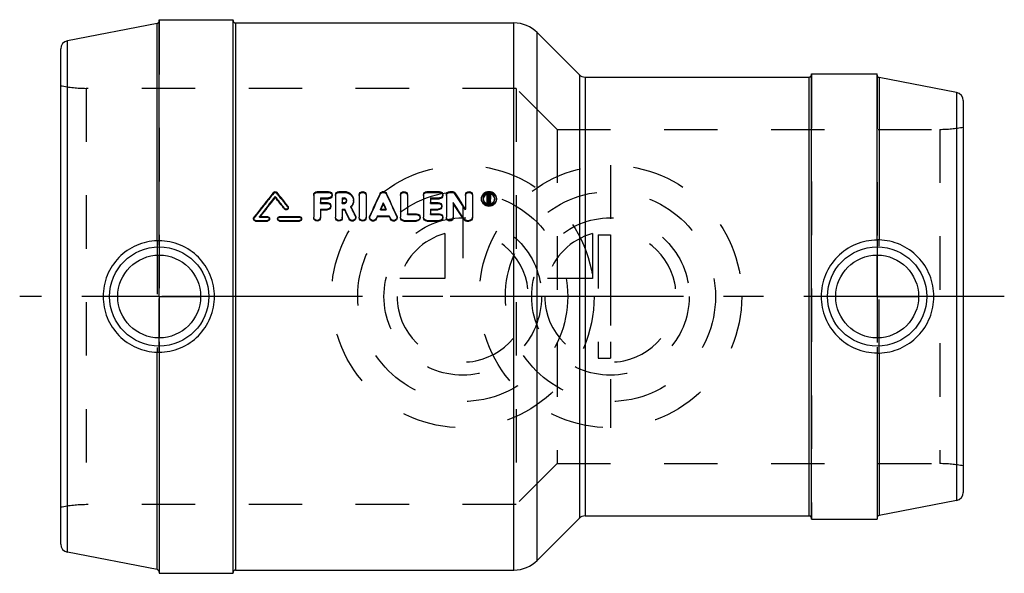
# Model space of a CAD drawing. Header units: millimetres. Extents: x 440 to 560, y 466 to 534.
import ezdxf

# ---------------------------------------------------------------- set-up
doc = ezdxf.new("R2010")
doc.units = ezdxf.units.MM
doc.header["$LTSCALE"] = 65.185185
doc.linetypes.add('CENTER', pattern=[0.6, 0.375, -0.075, 0.075, -0.075])
doc.linetypes.add('HIDDEN', pattern=[0.2, 0.1, -0.1])
for name, color, linetype in [('ACHSEN_S', 7, 'CONTINUOUS'), ('KOERPER', 7, 'CONTINUOUS'), ('KONST.EL_MIT_GEO', 7, 'CONTINUOUS'), ('KURVEN', 7, 'CONTINUOUS'), ('L1', 7, 'CONTINUOUS')]:
    doc.layers.add(name, color=color, linetype=linetype)

msp = doc.modelspace()

# ---------------------------------------------------------------- linework, layer by layer
at = {"layer": 'ACHSEN_S', "color": 2, "linetype": 'CENTER'}
msp.add_line((560, 500), (440, 500), dxfattribs=at)
at = {"layer": 'KOERPER', "color": 7, "linetype": 'Continuous'}
for p, q in [((456.76, 506.8), (456.76, 533.3)), ((457, 506.78), (457, 533.75)), ((457, 533.75), (466, 533.75)), ((466, 466.25), (466, 533.75)), ((466.3, 533.35), (500.24, 533.35)), ((503.07, 532.18), (508.21, 527.04)), ((536.5, 527.15), (544.5, 527.15)), ((536.5, 472.85), (536.5, 527.15)), ((544.5, 506.87), (544.5, 527.15)), ((508.91, 526.75), (536.2, 526.75)), ((544.74, 526.7), (544.74, 506.89)), ((456.76, 466.7), (456.76, 493.2)), ((457, 493.22), (457, 466.25)), ((544.5, 493.13), (544.5, 472.85)), ((544.74, 493.11), (544.74, 473.3)), ((503.07, 467.82), (508.21, 472.96)), ((508.91, 473.25), (536.2, 473.25)), ((536.5, 472.85), (544.5, 472.85)), ((457, 466.25), (466, 466.25)), ((466.3, 466.65), (500.24, 466.65))]:
    msp.add_line(p, q, dxfattribs=at)
at = {"layer": 'KOERPER', "color": 8, "linetype": 'HIDDEN'}
for p, q in [((456.76, 506.8), (456.76, 493.2)), ((457, 493.22), (457, 506.78)), ((544.5, 506.87), (544.5, 493.13)), ((544.74, 493.11), (544.74, 506.89))]:
    msp.add_line(p, q, dxfattribs=at)
at = {"layer": 'KOERPER', "color": 7, "linetype": 'Continuous'}
for points, knots in [([(456.76, 506.8), (455.9, 506.77), (454.16, 506.39), (451.97, 504.87), (450.51, 502.63), (450.17, 500.87), (450.17, 500)], [0, 0, 0, 0, 0.248038, 0.498315, 0.749137, 1, 1, 1, 1]), ([(457, 506.78), (457, 506.79), (456.99, 506.79), (456.98, 506.79), (456.96, 506.79), (456.92, 506.8), (456.85, 506.8), (456.79, 506.8), (456.76, 506.8)], [0, 0, 0, 0, 0.020955, 0.07467, 0.161767, 0.280354, 0.600381, 1, 1, 1, 1]), ([(463.74, 500), (463.74, 500.88), (463.39, 502.66), (461.9, 504.91), (459.66, 506.42), (457.88, 506.78), (457, 506.78)], [0, 0, 0, 0, 0.250438, 0.500051, 0.749629, 1, 1, 1, 1]), ([(544.5, 506.87), (543.61, 506.87), (541.81, 506.51), (539.54, 504.97), (538.03, 502.69), (537.68, 500.89), (537.68, 500)], [0, 0, 0, 0, 0.250602, 0.499917, 0.749301, 1, 1, 1, 1]), ([(544.74, 506.89), (544.71, 506.89), (544.65, 506.89), (544.58, 506.89), (544.54, 506.89), (544.52, 506.88), (544.51, 506.88), (544.5, 506.88), (544.5, 506.88)], [0, 0, 0, 0, 0.402245, 0.722054, 0.839844, 0.926088, 0.979195, 1, 1, 1, 1]), ([(551.42, 500), (551.42, 500.88), (551.07, 502.66), (549.59, 504.93), (547.38, 506.48), (545.62, 506.87), (544.74, 506.89)], [0, 0, 0, 0, 0.250706, 0.501373, 0.751814, 1, 1, 1, 1]), ([(450.17, 500), (450.17, 499.13), (450.51, 497.37), (451.97, 495.13), (454.16, 493.61), (455.9, 493.23), (456.76, 493.2)], [0, 0, 0, 0, 0.25087, 0.501691, 0.751965, 1, 1, 1, 1]), ([(457, 493.22), (457.88, 493.22), (459.66, 493.58), (461.9, 495.09), (463.39, 497.34), (463.74, 499.12), (463.74, 500)], [0, 0, 0, 0, 0.250371, 0.499949, 0.749562, 1, 1, 1, 1]), ([(537.68, 500), (537.68, 499.11), (538.03, 497.31), (539.54, 495.03), (541.81, 493.49), (543.61, 493.13), (544.5, 493.13)], [0, 0, 0, 0, 0.250699, 0.500084, 0.749398, 1, 1, 1, 1]), ([(544.74, 493.11), (545.62, 493.13), (547.38, 493.52), (549.59, 495.07), (551.07, 497.34), (551.42, 499.12), (551.42, 500)], [0, 0, 0, 0, 0.248189, 0.498634, 0.749301, 1, 1, 1, 1]), ([(456.76, 493.2), (456.79, 493.2), (456.85, 493.2), (456.92, 493.2), (456.96, 493.21), (456.98, 493.21), (456.99, 493.21), (457, 493.21), (457, 493.22)], [0, 0, 0, 0, 0.399619, 0.719646, 0.838233, 0.92533, 0.979045, 1, 1, 1, 1]), ([(544.5, 493.12), (544.5, 493.12), (544.51, 493.12), (544.52, 493.12), (544.54, 493.11), (544.58, 493.11), (544.65, 493.11), (544.71, 493.11), (544.74, 493.11)], [0, 0, 0, 0, 0.020805, 0.073912, 0.160156, 0.277946, 0.597755, 1, 1, 1, 1])]:
    msp.add_open_spline(points, degree=3, knots=knots, dxfattribs=at)
at = {"layer": 'KONST.EL_MIT_GEO', "color": 7, "linetype": 'Continuous'}
for p, q in [((456.76, 533.3), (445.81, 531.17)), ((466.3, 533.35), (466.3, 466.65)), ((500.24, 466.65), (500.24, 533.35)), ((503.07, 467.82), (503.07, 532.18)), ((445.81, 468.83), (445.81, 531.17)), ((445, 469.81), (445, 530.19)), ((508.21, 527.04), (508.21, 472.96)), ((508.91, 526.75), (508.91, 473.25)), ((536.2, 473.25), (536.2, 526.75)), ((554.19, 524.87), (544.74, 526.7)), ((554.19, 524.87), (554.19, 475.13)), ((555, 523.88), (555, 476.12)), ((475.83, 512.41), (475.83, 509.68)), ((476.25, 512.81), (477.65, 512.81)), ((478.49, 512.41), (478.49, 509.68)), ((478.91, 512.81), (479.56, 512.81)), ((481.38, 512.41), (481.38, 509.68)), ((482.22, 512.41), (482.22, 509.68)), ((486.41, 512.41), (486.41, 509.68)), ((487.25, 512.41), (487.25, 510.08)), ((489.21, 512.41), (489.21, 509.68)), ((489.63, 512.81), (491.16, 512.81)), ((492, 512.41), (492, 509.68)), ((492.42, 512.81), (492.7, 512.81)), ((494.35, 512.41), (494.35, 510.66)), ((495.18, 512.41), (495.18, 509.68)), ((496.98, 511.38), (496.98, 512.41)), ((496.98, 512.41), (497.19, 512.41)), ((471.15, 512.09), (471.15, 512.19)), ((476.67, 512.02), (476.67, 511.45)), ((476.67, 512.02), (477.65, 512.02)), ((476.67, 511.91), (477.65, 511.91)), ((476.67, 511.45), (477.51, 511.45)), ((477.65, 511.91), (477.65, 512.02)), ((479.32, 512.02), (479.32, 511.45)), ((479.32, 512.02), (479.56, 512.02)), ((479.32, 511.91), (479.56, 511.91)), ((479.32, 511.45), (479.56, 511.45)), ((479.56, 511.91), (479.56, 512.02)), ((484.32, 511.33), (484.32, 511.43)), ((490.05, 512.02), (490.05, 511.45)), ((490.05, 512.02), (491.16, 512.02)), ((490.05, 511.91), (491.16, 511.91)), ((490.05, 511.45), (491.02, 511.45)), ((491.16, 511.91), (491.16, 512.02)), ((492.84, 511.45), (492.84, 509.68)), ((496.98, 511.49), (497.12, 511.49)), ((496.98, 511.38), (497.12, 511.38)), ((497.08, 512.28), (497.08, 512.01)), ((497.08, 512.28), (497.19, 512.28)), ((497.08, 512.17), (497.19, 512.17)), ((497.08, 512.01), (497.19, 512.01)), ((497.12, 511.38), (497.12, 511.87)), ((497.12, 511.87), (497.16, 511.87)), ((497.12, 511.77), (497.16, 511.77)), ((497.16, 511.77), (497.16, 511.87)), ((497.16, 511.87), (497.2, 511.7)), ((497.16, 511.77), (497.17, 511.73)), ((497.17, 511.73), (497.22, 511.51)), ((497.19, 512.17), (497.19, 512.28)), ((497.2, 511.7), (497.21, 511.66)), ((497.21, 511.66), (497.25, 511.49)), ((497.22, 511.51), (497.25, 511.38)), ((497.25, 511.38), (497.25, 511.49)), ((497.25, 511.49), (497.4, 511.49)), ((497.25, 511.38), (497.4, 511.38)), ((497.26, 512.21), (497.26, 512.08)), ((497.3, 511.9), (497.34, 511.72)), ((497.34, 511.72), (497.4, 511.49)), ((497.4, 511.97), (497.4, 512.21)), ((497.4, 511.38), (497.4, 511.49)), ((472.29, 510.64), (472.29, 510.74)), ((476.67, 510.65), (476.67, 509.68)), ((476.67, 510.65), (477.51, 510.65)), ((476.67, 510.56), (477.51, 510.56)), ((477.51, 510.56), (477.51, 510.65)), ((479.32, 510.65), (479.32, 509.68)), ((479.32, 510.65), (479.61, 510.65)), ((479.32, 510.56), (479.61, 510.56)), ((479.61, 510.56), (479.61, 510.65)), ((483.96, 510.65), (484.67, 510.65)), ((487.25, 510.08), (488.37, 510.08)), ((490.05, 510.65), (490.05, 510.08)), ((490.05, 510.65), (491.02, 510.65)), ((490.05, 510.56), (491.02, 510.56)), ((490.05, 510.08), (491.16, 510.08)), ((491.02, 510.56), (491.02, 510.65)), ((468.74, 509.19), (468.74, 509.28)), ((468.74, 509.28), (470.21, 509.28)), ((468.74, 509.19), (470.21, 509.19)), ((469.23, 509.75), (470.21, 509.75)), ((470.21, 509.19), (470.21, 509.28)), ((471.68, 509.75), (474.12, 509.75)), ((471.68, 509.19), (471.68, 509.28)), ((471.68, 509.28), (474.12, 509.28)), ((471.68, 509.19), (474.12, 509.19)), ((474.12, 509.19), (474.12, 509.28)), ((480.17, 509.42), (480.17, 509.51)), ((483.59, 509.85), (483.44, 509.52)), ((483.59, 509.76), (483.44, 509.43)), ((483.44, 509.43), (483.44, 509.52)), ((483.59, 509.76), (483.59, 509.85)), ((483.59, 509.85), (485.04, 509.85)), ((483.59, 509.76), (485.04, 509.76)), ((485.04, 509.76), (485.04, 509.85)), ((485.04, 509.85), (485.19, 509.52)), ((485.04, 509.76), (485.19, 509.43)), ((485.19, 509.43), (485.19, 509.52)), ((486.83, 509.19), (486.83, 509.28)), ((486.83, 509.28), (488.37, 509.28)), ((486.83, 509.19), (488.37, 509.19)), ((488.37, 509.19), (488.37, 509.28)), ((489.63, 509.19), (489.63, 509.28)), ((489.63, 509.28), (491.16, 509.28)), ((489.63, 509.19), (491.16, 509.19)), ((491.16, 509.19), (491.16, 509.28)), ((494.13, 509.38), (494.13, 509.47)), ((494.49, 509.19), (494.49, 509.28)), ((494.49, 509.28), (494.77, 509.28)), ((494.49, 509.19), (494.77, 509.19)), ((494.77, 509.19), (494.77, 509.28)), ((554.19, 475.13), (544.74, 473.3)), ((456.76, 466.7), (445.81, 468.83))]:
    msp.add_line(p, q, dxfattribs=at)
at = {"layer": 'KONST.EL_MIT_GEO', "color": 8, "linetype": 'HIDDEN'}
for p, q in [((457, 533.59), (457, 466.58)), ((466, 466.35), (466, 533.65)), ((536.5, 527.05), (536.5, 472.95)), ((544.5, 526.98), (544.5, 473.13)), ((448.11, 525.38), (448.11, 474.62)), ((500.5, 525.38), (448.11, 525.38)), ((500.5, 525.38), (500.5, 474.62)), ((505.5, 520.38), (500.5, 525.38)), ((505.5, 520.38), (505.5, 479.62)), ((505.5, 520.38), (552.14, 520.38)), ((552.14, 520.38), (552.14, 479.62)), ((470.95, 512.6), (470.95, 512.71)), ((471.34, 512.6), (471.34, 512.71)), ((476.25, 512.69), (476.25, 512.81)), ((476.25, 512.69), (477.65, 512.69)), ((477.65, 512.69), (477.65, 512.81)), ((478.07, 512.3), (478.07, 512.41)), ((478.91, 512.69), (478.91, 512.81)), ((478.91, 512.69), (479.56, 512.69)), ((479.56, 512.69), (479.56, 512.81)), ((483.93, 512.46), (483.93, 512.57)), ((484.7, 512.46), (484.7, 512.57)), ((489.63, 512.69), (489.63, 512.81)), ((489.63, 512.69), (491.16, 512.69)), ((491.16, 512.69), (491.16, 512.81)), ((491.58, 512.3), (491.58, 512.41)), ((492.42, 512.69), (492.42, 512.81)), ((492.42, 512.69), (492.7, 512.69)), ((492.7, 512.69), (492.7, 512.81)), ((493.05, 512.51), (493.05, 512.62)), ((497.19, 512.3), (497.19, 512.41)), ((476.67, 511.35), (476.67, 511.45)), ((476.67, 511.35), (477.51, 511.35)), ((477.51, 511.35), (477.51, 511.45)), ((479.32, 511.35), (479.32, 511.45)), ((479.32, 511.35), (479.56, 511.35)), ((479.56, 511.35), (479.56, 511.45)), ((479.85, 511.63), (479.85, 511.74)), ((480.69, 511.63), (480.69, 511.73)), ((490.05, 511.35), (490.05, 511.45)), ((490.05, 511.35), (491.02, 511.35)), ((491.02, 511.35), (491.02, 511.45)), ((496.28, 511.84), (496.28, 511.95)), ((496.49, 511.84), (496.49, 511.95)), ((496.98, 512.3), (497.19, 512.3)), ((497.08, 511.9), (497.08, 512.01)), ((497.08, 511.9), (497.19, 511.9)), ((497.19, 511.9), (497.19, 512.01)), ((497.26, 511.97), (497.26, 512.08)), ((497.3, 511.8), (497.3, 511.9)), ((497.3, 511.8), (497.4, 511.38)), ((497.89, 511.84), (497.89, 511.95)), ((498.1, 511.84), (498.1, 511.95)), ((472.68, 510.92), (472.68, 511.02)), ((472.73, 510.78), (472.73, 510.88)), ((477.93, 510.96), (477.93, 511.06)), ((480.37, 510.89), (480.37, 510.99)), ((483.96, 510.56), (483.96, 510.65)), ((484, 510.64), (483.96, 510.56)), ((483.96, 510.56), (484.67, 510.56)), ((484.01, 510.65), (484, 510.64)), ((484.63, 510.65), (484.64, 510.64)), ((484.64, 510.64), (484.67, 510.56)), ((484.67, 510.56), (484.67, 510.65)), ((487.25, 509.99), (487.25, 510.08)), ((488.37, 509.99), (488.37, 510.08)), ((490.05, 509.99), (490.05, 510.08)), ((491.16, 509.99), (491.16, 510.08)), ((491.44, 510.96), (491.44, 511.06)), ((494.35, 510.56), (494.35, 510.66)), ((468.5, 509.51), (468.5, 509.43)), ((468.55, 509.57), (468.55, 509.65)), ((469.23, 509.66), (469.23, 509.75)), ((469.27, 509.72), (469.23, 509.66)), ((469.23, 509.66), (470.21, 509.66)), ((469.3, 509.75), (469.27, 509.72)), ((470.21, 509.66), (470.21, 509.75)), ((470.45, 509.43), (470.45, 509.51)), ((471.43, 509.51), (471.43, 509.43)), ((471.68, 509.66), (471.68, 509.75)), ((471.68, 509.66), (474.12, 509.66)), ((474.12, 509.66), (474.12, 509.75)), ((474.36, 509.43), (474.36, 509.51)), ((475.83, 509.59), (475.83, 509.68)), ((476.67, 509.59), (476.67, 509.68)), ((478.49, 509.59), (478.49, 509.68)), ((479.32, 509.59), (479.32, 509.68)), ((480.92, 509.76), (480.92, 509.85)), ((480.96, 509.6), (480.96, 509.68)), ((481.38, 509.59), (481.38, 509.68)), ((482.22, 509.59), (482.22, 509.68)), ((482.64, 509.68), (482.64, 509.6)), ((482.67, 509.76), (482.67, 509.84)), ((485.96, 509.76), (485.96, 509.84)), ((486, 509.6), (486, 509.68)), ((486.41, 509.59), (486.41, 509.68)), ((487.25, 509.99), (488.37, 509.99)), ((488.79, 509.59), (488.79, 509.68)), ((489.21, 509.59), (489.21, 509.68)), ((490.05, 509.99), (491.16, 509.99)), ((491.58, 509.59), (491.58, 509.68)), ((492, 509.59), (492, 509.68)), ((492.84, 509.59), (492.84, 509.68)), ((495.18, 509.59), (495.18, 509.68)), ((510.5, 507.5), (512, 507.5)), ((510.5, 507.5), (510.5, 492.5)), ((512, 507.5), (512, 492.5)), ((510.5, 492.5), (512, 492.5)), ((505.5, 479.62), (500.5, 474.62)), ((505.5, 479.62), (552.14, 479.62)), ((500.5, 474.62), (448.11, 474.62))]:
    msp.add_line(p, q, dxfattribs=at)
at = {"layer": 'KONST.EL_MIT_GEO', "color": 7, "linetype": 'Continuous'}
for centre, radius in [((457, 500), 6.05), ((544.5, 500), 6.05), ((457, 500), 5.05), ((544.5, 500), 5.05)]:
    msp.add_circle(centre, radius, dxfattribs=at)
for centre, radius, start, end in [((456.7, 533.6), 0.3, 281, 360), ((466.3, 533.65), 0.3, 180, 270), ((500.24, 529.35), 4, 45, 90), ((446, 530.19), 1, 101, 180), ((508.91, 527.75), 1, 225, 270), ((536.2, 527.05), 0.3, 270, 337.5005), ((544.8, 527), 0.3, 180, 259), ((554, 523.88), 1, 360, 79), ((691.51, 337.35), 281.78, 141.5128, 142.3034), ((253.73, 339.68), 278.02, 38.0439, 38.4888), ((765.89, 380.74), 311.26, 154.9408, 155.4939), ((202.74, 380.74), 311.26, 24.5061, 25.0592), ((261.44, 358.75), 278.07, 33.1133, 33.5981), ((497.19, 511.76), 0.734, 106.8244, 112.4244), ((497.2, 511.77), 0.724, 67.9989, 73.7113), ((693.53, 336.25), 283.57, 141.6498, 142.2774), ((690.89, 336.66), 281.18, 141.3997, 142.0067), ((250.82, 337.87), 280.95, 37.9734, 38.3512), ((253.25, 338.13), 278.82, 38.2225, 38.6011), ((770.22, 379.17), 315.01, 155.1752, 155.3301), ((765.66, 380.01), 310.48, 154.9791, 155.1157), ((198.41, 379.17), 315.01, 24.6699, 24.8248), ((202.97, 380.01), 310.48, 24.8843, 25.0209), ((253.47, 354.17), 286.42, 32.8335, 33.3078), ((256.46, 354.64), 283.61, 33.0677, 33.5437), ((497.19, 512.01), 0.724, 247.4788, 258.9768), ((497.19, 512.02), 0.734, 258.983, 281.6406), ((497.2, 512.08), 0.207, 300.4587, 307.0831), ((497.19, 512.01), 0.724, 281.6465, 293.0842), ((497.2, 512.21), 0.202, 31.196, 38.9118), ((196.76, 372.97), 314.58, 25.7231, 25.9549), ((200.83, 373.64), 310.59, 25.9243, 26.1574), ((200.04, 374.12), 311.96, 25.7917, 26.0234), ((479.59, 511.69), 1.12, 316.7853, 318.1349), ((554, 476.12), 1, 281, 0), ((508.91, 472.25), 1, 90, 135), ((536.2, 472.95), 0.3, 22.4995, 90), ((544.8, 473), 0.3, 101, 180), ((446, 469.81), 1, 180, 259), ((500.24, 470.65), 4, 270, 315), ((456.7, 466.4), 0.3, 0, 79), ((466.3, 466.35), 0.3, 90, 180)]:
    msp.add_arc(centre, radius, start, end, dxfattribs=at)
at = {"layer": 'KONST.EL_MIT_GEO', "color": 8, "linetype": 'HIDDEN'}
for centre, radius, start, end in [((536.2, 527.05), 0.3, 337.5005, 360), ((448.11, 540.38), 15, 258.0513, 270), ((552.14, 535.38), 15, 270, 280.9881), ((689.04, 337.64), 279.59, 141.2626, 142.0549), ((256.13, 339.94), 275.91, 38.2932, 38.739), ((761.75, 381.4), 307.18, 154.7434, 155.2997), ((206.89, 381.4), 307.18, 24.7003, 25.2566), ((264.32, 359.19), 275.36, 33.3485, 33.835), ((479.6, 511.63), 0.258, 0.0115, 11.5376), ((497.13, 511.84), 0.634, 175.3206, 180.0243), ((497.19, 511.99), 0.219, 300.3437, 306.7217), ((497.26, 511.84), 0.632, 359.9771, 4.7178), ((479.56, 511.71), 1.15, 314.4777, 316.7789), ((204.07, 374.77), 308.01, 25.9932, 26.2263), ((552.14, 464.62), 15, 79.0119, 90), ((448.11, 459.62), 15, 90, 101.9487), ((536.2, 472.95), 0.3, 0, 22.4995)]:
    msp.add_arc(centre, radius, start, end, dxfattribs=at)
at = {"layer": 'KONST.EL_MIT_GEO', "color": 7, "linetype": 'Continuous'}
for points, knots in [([(470.95, 512.71), (470.99, 512.77), (471.15, 512.84), (471.3, 512.77), (471.34, 512.71)], [0, 0, 0, 0, 0.500035, 1, 1, 1, 1]), ([(475.83, 512.41), (475.83, 512.51), (475.93, 512.73), (476.15, 512.81), (476.25, 512.81)], [0, 0, 0, 0, 0.487213, 1, 1, 1, 1]), ([(477.65, 512.81), (477.76, 512.81), (477.97, 512.73), (478.07, 512.51), (478.07, 512.41)], [0, 0, 0, 0, 0.512825, 1, 1, 1, 1]), ([(478.07, 512.41), (478.07, 512.31), (477.97, 512.1), (477.76, 512.02), (477.65, 512.02)], [0, 0, 0, 0, 0.487608, 1, 1, 1, 1]), ([(478.49, 512.41), (478.49, 512.51), (478.58, 512.73), (478.8, 512.81), (478.91, 512.81)], [0, 0, 0, 0, 0.487213, 1, 1, 1, 1]), ([(479.56, 512.81), (479.7, 512.81), (480, 512.75), (480.38, 512.51), (480.63, 512.16), (480.69, 511.87), (480.69, 511.73)], [0, 0, 0, 0, 0.258064, 0.510972, 0.757362, 1, 1, 1, 1]), ([(481.38, 512.41), (481.38, 512.51), (481.48, 512.73), (481.8, 512.85), (482.12, 512.73), (482.22, 512.51), (482.22, 512.41)], [0, 0, 0, 0, 0.243622, 0.500014, 0.756399, 1, 1, 1, 1]), ([(483.93, 512.57), (483.97, 512.64), (484.08, 512.76), (484.32, 512.83), (484.56, 512.76), (484.67, 512.64), (484.7, 512.57)], [0, 0, 0, 0, 0.245464, 0.499996, 0.754533, 1, 1, 1, 1]), ([(486.41, 512.41), (486.41, 512.51), (486.51, 512.73), (486.83, 512.85), (487.16, 512.73), (487.25, 512.51), (487.25, 512.41)], [0, 0, 0, 0, 0.243622, 0.500014, 0.756399, 1, 1, 1, 1]), ([(489.21, 512.41), (489.21, 512.51), (489.3, 512.73), (489.52, 512.81), (489.63, 512.81)], [0, 0, 0, 0, 0.487213, 1, 1, 1, 1]), ([(491.16, 512.81), (491.27, 512.81), (491.49, 512.73), (491.58, 512.51), (491.58, 512.41)], [0, 0, 0, 0, 0.512825, 1, 1, 1, 1]), ([(491.58, 512.41), (491.58, 512.31), (491.49, 512.1), (491.27, 512.02), (491.16, 512.02)], [0, 0, 0, 0, 0.487608, 1, 1, 1, 1]), ([(492, 512.41), (492, 512.51), (492.09, 512.73), (492.31, 512.81), (492.42, 512.81)], [0, 0, 0, 0, 0.487213, 1, 1, 1, 1]), ([(492.7, 512.81), (492.77, 512.81), (492.91, 512.77), (493.02, 512.68), (493.05, 512.62)], [0, 0, 0, 0, 0.507611, 1, 1, 1, 1]), ([(494.35, 512.41), (494.35, 512.51), (494.44, 512.73), (494.77, 512.85), (495.09, 512.73), (495.19, 512.51), (495.18, 512.41)], [0, 0, 0, 0, 0.243622, 0.500014, 0.756399, 1, 1, 1, 1]), ([(496.28, 511.95), (496.28, 512.06), (496.33, 512.29), (496.6, 512.67), (497.19, 512.9), (497.78, 512.67), (498.05, 512.29), (498.1, 512.06), (498.1, 511.95)], [0, 0, 0, 0, 0.122301, 0.246589, 0.500002, 0.753415, 0.8777, 1, 1, 1, 1]), ([(497.89, 511.95), (497.89, 512.04), (497.85, 512.21), (497.65, 512.5), (497.19, 512.68), (496.74, 512.5), (496.53, 512.21), (496.49, 512.04), (496.49, 511.95)], [0, 0, 0, 0, 0.122294, 0.246644, 0.500017, 0.753376, 0.877713, 1, 1, 1, 1]), ([(496.91, 512.44), (496.88, 512.43), (496.75, 512.37), (496.65, 512.26), (496.59, 512.18)], [0, 0, 0, 0, 0.256235, 1, 1, 1, 1]), ([(497.19, 512.41), (497.2, 512.41), (497.27, 512.41), (497.33, 512.37), (497.36, 512.33)], [0, 0, 0, 0, 0.25682, 1, 1, 1, 1]), ([(497.79, 512.18), (497.74, 512.27), (497.63, 512.37), (497.5, 512.43), (497.47, 512.44)], [0, 0, 0, 0, 0.745225, 1, 1, 1, 1]), ([(477.51, 511.45), (477.62, 511.45), (477.83, 511.37), (477.93, 511.16), (477.93, 511.06)], [0, 0, 0, 0, 0.510056, 1, 1, 1, 1]), ([(478.07, 512.3), (478.07, 512.2), (477.97, 511.99), (477.76, 511.91), (477.65, 511.91)], [0, 0, 0, 0, 0.488327, 1, 1, 1, 1]), ([(479.85, 511.74), (479.85, 511.81), (479.79, 511.96), (479.63, 512.02), (479.56, 512.02)], [0, 0, 0, 0, 0.488607, 1, 1, 1, 1]), ([(479.77, 511.83), (479.73, 511.87), (479.65, 511.9), (479.58, 511.91), (479.56, 511.91)], [0, 0, 0, 0, 0.739186, 1, 1, 1, 1]), ([(479.56, 511.45), (479.63, 511.45), (479.79, 511.51), (479.85, 511.66), (479.85, 511.74)], [0, 0, 0, 0, 0.511099, 1, 1, 1, 1]), ([(480.69, 511.73), (480.69, 511.6), (480.63, 511.32), (480.47, 511.08), (480.37, 510.99)], [0, 0, 0, 0, 0.495043, 1, 1, 1, 1]), ([(480.69, 511.63), (480.69, 511.51), (480.64, 511.25), (480.51, 511.04), (480.42, 510.94)], [0, 0, 0, 0, 0.496103, 1, 1, 1, 1]), ([(491.02, 511.45), (491.13, 511.45), (491.35, 511.37), (491.44, 511.16), (491.44, 511.06)], [0, 0, 0, 0, 0.510056, 1, 1, 1, 1]), ([(491.58, 512.3), (491.58, 512.2), (491.48, 511.99), (491.27, 511.91), (491.16, 511.91)], [0, 0, 0, 0, 0.488327, 1, 1, 1, 1]), ([(498.1, 511.95), (498.1, 511.84), (498.05, 511.61), (497.85, 511.32), (497.55, 511.13), (497.19, 511.06), (496.84, 511.13), (496.53, 511.32), (496.33, 511.61), (496.28, 511.84), (496.28, 511.95)], [0, 0, 0, 0, 0.121131, 0.244702, 0.371352, 0.500002, 0.628651, 0.755302, 0.87887, 1, 1, 1, 1]), ([(498.1, 511.84), (498.1, 511.73), (498.05, 511.51), (497.78, 511.13), (497.19, 510.9), (496.6, 511.13), (496.33, 511.51), (496.28, 511.73), (496.28, 511.84)], [0, 0, 0, 0, 0.122353, 0.247355, 0.500213, 0.75304, 0.878027, 1, 1, 1, 1]), ([(496.49, 511.95), (496.49, 511.82), (496.58, 511.56), (496.79, 511.39), (496.91, 511.34)], [0, 0, 0, 0, 0.491506, 1, 1, 1, 1]), ([(496.59, 512.18), (496.58, 512.15), (496.53, 512.07), (496.5, 511.97), (496.5, 511.9)], [0, 0, 0, 0, 0.254779, 1, 1, 1, 1]), ([(497.26, 512.21), (497.26, 512.23), (497.24, 512.27), (497.21, 512.28), (497.19, 512.28)], [0, 0, 0, 0, 0.48791, 1, 1, 1, 1]), ([(497.19, 512.01), (497.2, 512.01), (497.24, 512.02), (497.26, 512.05), (497.26, 512.06)], [0, 0, 0, 0, 0.510218, 1, 1, 1, 1]), ([(497.48, 511.35), (497.6, 511.4), (497.81, 511.56), (497.89, 511.83), (497.89, 511.95)], [0, 0, 0, 0, 0.508404, 1, 1, 1, 1]), ([(497.89, 511.9), (497.88, 511.97), (497.85, 512.07), (497.81, 512.16), (497.79, 512.18)], [0, 0, 0, 0, 0.744989, 1, 1, 1, 1]), ([(472.73, 510.88), (472.73, 510.83), (472.7, 510.73), (472.57, 510.64), (472.41, 510.64), (472.32, 510.7), (472.29, 510.74)], [0, 0, 0, 0, 0.243426, 0.494057, 0.748945, 1, 1, 1, 1]), ([(472.73, 510.78), (472.73, 510.73), (472.7, 510.63), (472.57, 510.55), (472.41, 510.55), (472.32, 510.6), (472.29, 510.64)], [0, 0, 0, 0, 0.244505, 0.495072, 0.749498, 1, 1, 1, 1]), ([(477.93, 511.06), (477.93, 510.95), (477.83, 510.74), (477.62, 510.65), (477.51, 510.65)], [0, 0, 0, 0, 0.490335, 1, 1, 1, 1]), ([(477.93, 510.96), (477.93, 510.85), (477.83, 510.64), (477.62, 510.56), (477.51, 510.56)], [0, 0, 0, 0, 0.490209, 1, 1, 1, 1]), ([(488.37, 510.08), (488.48, 510.09), (488.7, 510), (488.79, 509.78), (488.79, 509.68)], [0, 0, 0, 0, 0.507613, 1, 1, 1, 1]), ([(491.44, 511.06), (491.44, 510.95), (491.35, 510.74), (491.13, 510.65), (491.02, 510.65)], [0, 0, 0, 0, 0.490335, 1, 1, 1, 1]), ([(491.44, 510.96), (491.44, 510.85), (491.35, 510.64), (491.13, 510.56), (491.02, 510.56)], [0, 0, 0, 0, 0.490209, 1, 1, 1, 1]), ([(491.16, 510.08), (491.27, 510.09), (491.49, 510), (491.58, 509.78), (491.58, 509.68)], [0, 0, 0, 0, 0.507613, 1, 1, 1, 1]), ([(468.74, 509.28), (468.68, 509.27), (468.55, 509.32), (468.5, 509.45), (468.5, 509.51)], [0, 0, 0, 0, 0.507108, 1, 1, 1, 1]), ([(468.74, 509.19), (468.68, 509.19), (468.55, 509.24), (468.5, 509.37), (468.5, 509.43)], [0, 0, 0, 0, 0.508199, 1, 1, 1, 1]), ([(470.21, 509.75), (470.27, 509.75), (470.4, 509.7), (470.45, 509.57), (470.45, 509.51)], [0, 0, 0, 0, 0.507458, 1, 1, 1, 1]), ([(470.45, 509.51), (470.45, 509.45), (470.4, 509.32), (470.27, 509.27), (470.21, 509.28)], [0, 0, 0, 0, 0.492835, 1, 1, 1, 1]), ([(470.45, 509.43), (470.45, 509.37), (470.4, 509.24), (470.27, 509.19), (470.21, 509.19)], [0, 0, 0, 0, 0.492863, 1, 1, 1, 1]), ([(471.43, 509.51), (471.43, 509.57), (471.49, 509.7), (471.61, 509.75), (471.68, 509.75)], [0, 0, 0, 0, 0.492645, 1, 1, 1, 1]), ([(471.68, 509.28), (471.61, 509.28), (471.49, 509.32), (471.43, 509.45), (471.43, 509.51)], [0, 0, 0, 0, 0.507265, 1, 1, 1, 1]), ([(471.68, 509.19), (471.61, 509.19), (471.49, 509.24), (471.43, 509.37), (471.43, 509.43)], [0, 0, 0, 0, 0.507125, 1, 1, 1, 1]), ([(474.12, 509.75), (474.18, 509.75), (474.31, 509.7), (474.36, 509.57), (474.36, 509.51)], [0, 0, 0, 0, 0.507458, 1, 1, 1, 1]), ([(474.36, 509.51), (474.36, 509.45), (474.31, 509.32), (474.18, 509.27), (474.12, 509.28)], [0, 0, 0, 0, 0.492835, 1, 1, 1, 1]), ([(474.36, 509.43), (474.36, 509.37), (474.31, 509.24), (474.18, 509.19), (474.12, 509.19)], [0, 0, 0, 0, 0.492863, 1, 1, 1, 1]), ([(476.67, 509.68), (476.67, 509.58), (476.58, 509.36), (476.25, 509.23), (475.93, 509.36), (475.83, 509.58), (475.83, 509.68)], [0, 0, 0, 0, 0.246395, 0.500013, 0.753625, 1, 1, 1, 1]), ([(476.67, 509.59), (476.67, 509.49), (476.58, 509.27), (476.25, 509.15), (475.93, 509.27), (475.83, 509.49), (475.83, 509.59)], [0, 0, 0, 0, 0.246233, 0.49985, 0.753518, 1, 1, 1, 1]), ([(479.32, 509.68), (479.32, 509.58), (479.23, 509.36), (478.91, 509.23), (478.58, 509.36), (478.49, 509.58), (478.49, 509.68)], [0, 0, 0, 0, 0.246395, 0.500013, 0.753625, 1, 1, 1, 1]), ([(479.32, 509.59), (479.32, 509.49), (479.23, 509.27), (478.91, 509.15), (478.58, 509.27), (478.49, 509.49), (478.49, 509.59)], [0, 0, 0, 0, 0.246233, 0.49985, 0.753518, 1, 1, 1, 1]), ([(480.96, 509.68), (480.96, 509.59), (480.9, 509.4), (480.64, 509.25), (480.35, 509.29), (480.2, 509.43), (480.17, 509.51)], [0, 0, 0, 0, 0.245115, 0.496617, 0.750751, 1, 1, 1, 1]), ([(480.96, 509.6), (480.96, 509.51), (480.9, 509.32), (480.64, 509.17), (480.35, 509.2), (480.21, 509.34), (480.17, 509.42)], [0, 0, 0, 0, 0.244901, 0.496257, 0.750495, 1, 1, 1, 1]), ([(482.22, 509.68), (482.22, 509.58), (482.13, 509.36), (481.8, 509.23), (481.48, 509.36), (481.38, 509.58), (481.38, 509.68)], [0, 0, 0, 0, 0.246395, 0.500013, 0.753625, 1, 1, 1, 1]), ([(482.22, 509.59), (482.22, 509.49), (482.13, 509.27), (481.8, 509.15), (481.48, 509.27), (481.38, 509.49), (481.38, 509.59)], [0, 0, 0, 0, 0.246233, 0.49985, 0.753518, 1, 1, 1, 1]), ([(483.44, 509.52), (483.4, 509.43), (483.26, 509.29), (482.97, 509.25), (482.71, 509.4), (482.64, 509.59), (482.64, 509.68)], [0, 0, 0, 0, 0.249107, 0.503258, 0.754857, 1, 1, 1, 1]), ([(483.44, 509.43), (483.4, 509.35), (483.26, 509.21), (482.97, 509.17), (482.71, 509.32), (482.64, 509.51), (482.64, 509.6)], [0, 0, 0, 0, 0.249019, 0.503286, 0.754935, 1, 1, 1, 1]), ([(486, 509.68), (486, 509.59), (485.93, 509.4), (485.67, 509.25), (485.37, 509.29), (485.23, 509.43), (485.19, 509.52)], [0, 0, 0, 0, 0.245173, 0.496779, 0.750915, 1, 1, 1, 1]), ([(486, 509.6), (486, 509.51), (485.93, 509.32), (485.67, 509.17), (485.37, 509.21), (485.23, 509.35), (485.19, 509.43)], [0, 0, 0, 0, 0.244926, 0.496403, 0.750657, 1, 1, 1, 1]), ([(486.83, 509.28), (486.73, 509.27), (486.51, 509.36), (486.41, 509.58), (486.41, 509.68)], [0, 0, 0, 0, 0.507253, 1, 1, 1, 1]), ([(486.83, 509.19), (486.73, 509.19), (486.51, 509.27), (486.41, 509.49), (486.41, 509.59)], [0, 0, 0, 0, 0.507077, 1, 1, 1, 1]), ([(488.79, 509.68), (488.79, 509.58), (488.7, 509.36), (488.48, 509.27), (488.37, 509.28)], [0, 0, 0, 0, 0.492737, 1, 1, 1, 1]), ([(488.79, 509.59), (488.79, 509.49), (488.69, 509.27), (488.48, 509.19), (488.37, 509.19)], [0, 0, 0, 0, 0.492262, 1, 1, 1, 1]), ([(489.63, 509.28), (489.52, 509.27), (489.3, 509.36), (489.21, 509.58), (489.21, 509.68)], [0, 0, 0, 0, 0.507253, 1, 1, 1, 1]), ([(489.63, 509.19), (489.52, 509.19), (489.3, 509.27), (489.21, 509.49), (489.21, 509.59)], [0, 0, 0, 0, 0.507077, 1, 1, 1, 1]), ([(491.58, 509.68), (491.58, 509.58), (491.49, 509.36), (491.27, 509.27), (491.16, 509.28)], [0, 0, 0, 0, 0.492737, 1, 1, 1, 1]), ([(491.58, 509.59), (491.58, 509.49), (491.49, 509.27), (491.27, 509.19), (491.16, 509.19)], [0, 0, 0, 0, 0.492262, 1, 1, 1, 1]), ([(492.84, 509.68), (492.84, 509.58), (492.74, 509.36), (492.42, 509.23), (492.09, 509.36), (492, 509.58), (492, 509.68)], [0, 0, 0, 0, 0.246395, 0.500013, 0.753625, 1, 1, 1, 1]), ([(492.84, 509.59), (492.84, 509.49), (492.74, 509.27), (492.42, 509.15), (492.09, 509.27), (492, 509.49), (492, 509.59)], [0, 0, 0, 0, 0.246233, 0.49985, 0.753518, 1, 1, 1, 1]), ([(494.49, 509.28), (494.42, 509.28), (494.28, 509.31), (494.17, 509.41), (494.13, 509.47)], [0, 0, 0, 0, 0.504092, 1, 1, 1, 1]), ([(494.49, 509.19), (494.42, 509.19), (494.28, 509.23), (494.17, 509.32), (494.13, 509.38)], [0, 0, 0, 0, 0.501822, 1, 1, 1, 1]), ([(495.18, 509.68), (495.18, 509.58), (495.09, 509.36), (494.87, 509.27), (494.77, 509.28)], [0, 0, 0, 0, 0.492758, 1, 1, 1, 1]), ([(495.18, 509.59), (495.18, 509.49), (495.09, 509.27), (494.87, 509.19), (494.77, 509.19)], [0, 0, 0, 0, 0.492149, 1, 1, 1, 1])]:
    msp.add_open_spline(points, degree=3, knots=knots, dxfattribs=at)
at = {"layer": 'KONST.EL_MIT_GEO', "color": 8, "linetype": 'HIDDEN'}
for points, knots in [([(470.95, 512.6), (470.99, 512.66), (471.15, 512.73), (471.3, 512.66), (471.34, 512.6)], [0, 0, 0, 0, 0.500897, 1, 1, 1, 1]), ([(475.83, 512.3), (475.83, 512.4), (475.93, 512.62), (476.15, 512.69), (476.25, 512.69)], [0, 0, 0, 0, 0.488096, 1, 1, 1, 1]), ([(477.65, 512.69), (477.75, 512.69), (477.97, 512.62), (478.07, 512.4), (478.07, 512.3)], [0, 0, 0, 0, 0.511632, 1, 1, 1, 1]), ([(478.49, 512.3), (478.49, 512.4), (478.58, 512.62), (478.8, 512.69), (478.91, 512.69)], [0, 0, 0, 0, 0.488096, 1, 1, 1, 1]), ([(479.56, 512.69), (479.7, 512.69), (480, 512.64), (480.38, 512.41), (480.63, 512.05), (480.69, 511.77), (480.69, 511.63)], [0, 0, 0, 0, 0.25867, 0.510003, 0.757739, 1, 1, 1, 1]), ([(481.38, 512.3), (481.38, 512.35), (481.41, 512.46), (481.53, 512.63), (481.8, 512.73), (482.07, 512.63), (482.2, 512.46), (482.22, 512.35), (482.22, 512.3)], [0, 0, 0, 0, 0.122214, 0.246863, 0.499871, 0.752923, 0.87801, 1, 1, 1, 1]), ([(483.93, 512.46), (483.97, 512.53), (484.08, 512.65), (484.32, 512.71), (484.56, 512.65), (484.67, 512.53), (484.7, 512.46)], [0, 0, 0, 0, 0.245837, 0.499748, 0.754056, 1, 1, 1, 1]), ([(486.41, 512.3), (486.41, 512.35), (486.44, 512.46), (486.56, 512.63), (486.83, 512.73), (487.1, 512.63), (487.23, 512.46), (487.25, 512.35), (487.25, 512.3)], [0, 0, 0, 0, 0.122214, 0.246863, 0.499871, 0.752923, 0.87801, 1, 1, 1, 1]), ([(489.21, 512.3), (489.21, 512.4), (489.3, 512.62), (489.52, 512.69), (489.63, 512.69)], [0, 0, 0, 0, 0.488096, 1, 1, 1, 1]), ([(491.16, 512.69), (491.27, 512.69), (491.48, 512.62), (491.58, 512.4), (491.58, 512.3)], [0, 0, 0, 0, 0.511632, 1, 1, 1, 1]), ([(492, 512.3), (492, 512.4), (492.1, 512.62), (492.31, 512.69), (492.42, 512.69)], [0, 0, 0, 0, 0.488096, 1, 1, 1, 1]), ([(492.7, 512.69), (492.77, 512.69), (492.91, 512.66), (493.02, 512.57), (493.05, 512.51)], [0, 0, 0, 0, 0.504868, 1, 1, 1, 1]), ([(494.35, 512.3), (494.35, 512.35), (494.37, 512.46), (494.49, 512.63), (494.77, 512.73), (495.04, 512.63), (495.16, 512.46), (495.18, 512.35), (495.18, 512.3)], [0, 0, 0, 0, 0.122214, 0.246863, 0.499871, 0.752923, 0.87801, 1, 1, 1, 1]), ([(496.28, 511.84), (496.28, 511.95), (496.33, 512.18), (496.6, 512.56), (497.19, 512.78), (497.78, 512.56), (498.05, 512.18), (498.1, 511.95), (498.1, 511.84)], [0, 0, 0, 0, 0.122498, 0.247274, 0.500223, 0.753144, 0.877908, 1, 1, 1, 1]), ([(477.51, 511.35), (477.62, 511.35), (477.83, 511.27), (477.93, 511.06), (477.93, 510.96)], [0, 0, 0, 0, 0.509826, 1, 1, 1, 1]), ([(479.56, 511.35), (479.63, 511.35), (479.79, 511.41), (479.85, 511.56), (479.85, 511.63)], [0, 0, 0, 0, 0.510571, 1, 1, 1, 1]), ([(491.02, 511.35), (491.13, 511.35), (491.35, 511.27), (491.44, 511.06), (491.44, 510.96)], [0, 0, 0, 0, 0.509826, 1, 1, 1, 1]), ([(496.49, 511.84), (496.49, 511.76), (496.53, 511.58), (496.74, 511.29), (497.19, 511.12), (497.64, 511.29), (497.85, 511.58), (497.89, 511.76), (497.89, 511.84)], [0, 0, 0, 0, 0.121726, 0.246812, 0.499706, 0.75253, 0.877667, 1, 1, 1, 1]), ([(497.19, 512.3), (497.24, 512.3), (497.35, 512.26), (497.4, 512.15), (497.4, 512.1)], [0, 0, 0, 0, 0.511451, 1, 1, 1, 1]), ([(497.19, 511.9), (497.21, 511.9), (497.24, 511.91), (497.26, 511.95), (497.26, 511.97)], [0, 0, 0, 0, 0.512581, 1, 1, 1, 1]), ([(497.26, 512.1), (497.26, 512.12), (497.25, 512.15), (497.22, 512.17), (497.2, 512.17)], [0, 0, 0, 0, 0.491636, 1, 1, 1, 1]), ([(472.68, 510.92), (472.69, 510.91), (472.72, 510.87), (472.73, 510.82), (472.73, 510.78)], [0, 0, 0, 0, 0.261686, 1, 1, 1, 1]), ([(470.21, 509.66), (470.27, 509.66), (470.4, 509.61), (470.45, 509.49), (470.45, 509.43)], [0, 0, 0, 0, 0.507313, 1, 1, 1, 1]), ([(471.43, 509.43), (471.43, 509.49), (471.49, 509.61), (471.61, 509.66), (471.68, 509.66)], [0, 0, 0, 0, 0.492678, 1, 1, 1, 1]), ([(474.12, 509.66), (474.18, 509.66), (474.31, 509.61), (474.36, 509.49), (474.36, 509.43)], [0, 0, 0, 0, 0.507313, 1, 1, 1, 1]), ([(480.92, 509.76), (480.93, 509.75), (480.95, 509.7), (480.96, 509.64), (480.96, 509.6)], [0, 0, 0, 0, 0.256878, 1, 1, 1, 1]), ([(488.37, 509.99), (488.48, 509.99), (488.69, 509.91), (488.79, 509.7), (488.79, 509.59)], [0, 0, 0, 0, 0.507838, 1, 1, 1, 1]), ([(491.16, 509.99), (491.27, 509.99), (491.49, 509.91), (491.58, 509.7), (491.58, 509.59)], [0, 0, 0, 0, 0.507838, 1, 1, 1, 1])]:
    msp.add_open_spline(points, degree=3, knots=knots, dxfattribs=at)
at = {"layer": 'KONST.EL_MIT_GEO', "color": 7, "linetype": 'Continuous'}
for points in [[(497.19, 512.5), (497.12, 512.5), (497.05, 512.49), (496.98, 512.47)], [(497.4, 512.47), (497.33, 512.49), (497.26, 512.5), (497.19, 512.5)], [(479.85, 511.68), (479.84, 511.74), (479.81, 511.79), (479.77, 511.83)], [(497.2, 512.17), (497.2, 512.17), (497.19, 512.17), (497.19, 512.17)], [(497.26, 512.06), (497.26, 512.07), (497.26, 512.07), (497.26, 512.08)], [(497.39, 512.01), (497.37, 511.97), (497.35, 511.94), (497.32, 511.92)], [(497.4, 511.97), (497.4, 511.91), (497.37, 511.85), (497.32, 511.81)], [(497.37, 512.31), (497.39, 512.28), (497.4, 512.25), (497.4, 512.21)], [(497.4, 512.08), (497.4, 512.05), (497.4, 512.03), (497.39, 512.01)], [(472.68, 511.02), (472.71, 510.98), (472.73, 510.93), (472.73, 510.88)], [(468.5, 509.51), (468.5, 509.56), (468.52, 509.61), (468.55, 509.65)], [(480.92, 509.85), (480.95, 509.8), (480.96, 509.74), (480.96, 509.68)], [(482.64, 509.68), (482.64, 509.74), (482.65, 509.79), (482.67, 509.84)], [(485.96, 509.84), (485.98, 509.79), (486, 509.74), (486, 509.68)]]:
    msp.add_open_spline(points, degree=3, dxfattribs=at)
at = {"layer": 'KONST.EL_MIT_GEO', "color": 8, "linetype": 'HIDDEN'}
for points in [[(468.5, 509.43), (468.5, 509.48), (468.52, 509.53), (468.55, 509.57)], [(482.64, 509.6), (482.64, 509.65), (482.65, 509.71), (482.67, 509.76)], [(485.96, 509.76), (485.98, 509.71), (486, 509.65), (486, 509.6)]]:
    msp.add_open_spline(points, degree=3, dxfattribs=at)
at = {"layer": 'KURVEN', "color": 8, "linetype": 'HIDDEN'}
for p, q in [((512, 516), (512, 484)), ((494, 511.19), (494, 500)), ((491.8, 507.69), (491.8, 502.2)), ((509.8, 507.69), (509.8, 502.2)), ((491.8, 502.2), (486.31, 502.2)), ((509.8, 502.2), (504.31, 502.2)), ((512, 500), (486, 500))]:
    msp.add_line(p, q, dxfattribs=at)
for centre, radius in [((494, 500), 16), ((512, 500), 16), ((494, 500), 12.8), ((512, 500), 12.8), ((494, 500), 9.6), ((512, 500), 9.6)]:
    msp.add_circle(centre, radius, dxfattribs=at)
for centre, start, end in [((494, 500), 180, 90), ((494, 500), 105.962, 164.038), ((512, 500), 180, 90), ((512, 500), 105.962, 164.038)]:
    msp.add_arc(centre, 8, start, end, dxfattribs=at)
at = {"layer": 'L1', "color": 2, "linetype": 'CENTER'}
for p, q in [((457, 500), (457, 505)), ((544.5, 500), (544.5, 505)), ((457, 500), (452, 500)), ((457, 500), (457, 495)), ((457, 500), (462, 500)), ((544.5, 500), (539.5, 500)), ((544.5, 500), (549.5, 500)), ((544.5, 500), (544.5, 495))]:
    msp.add_line(p, q, dxfattribs=at)

doc.saveas('drawing.dxf')
